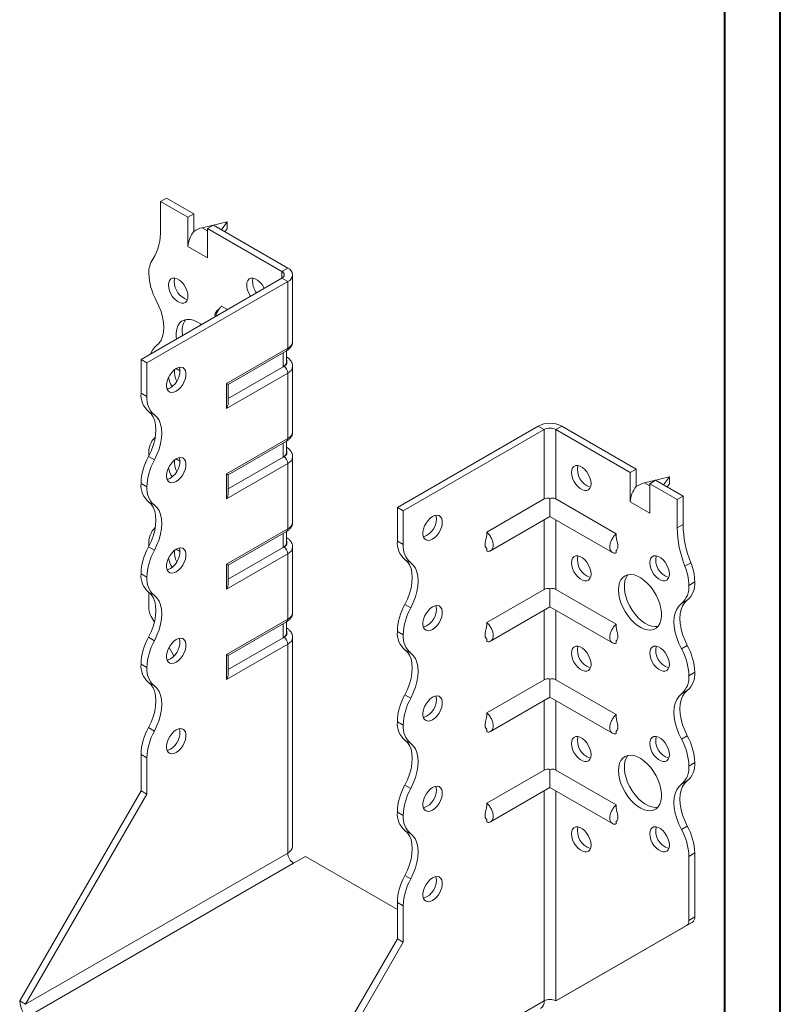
# Model space of a CAD drawing. Header units: millimetres. Extents: x 0 to 210, y 0 to 297.
# Tile 3 of 4: x 141 to 210, y 60 to 149. Entities that reach past the tile are written whole.
import ezdxf

# ---------------------------------------------------------------- set-up
doc = ezdxf.new("R2010")
doc.units = ezdxf.units.MM

msp = doc.modelspace()

# ---------------------------------------------------------------- linework, layer by layer
at = {"color": 7, "linetype": 'Continuous', "lineweight": 40}
for p, q in [((210.079, 0.215), (210.079, 297.215)), ((205.079, 5.215), (205.079, 292.215))]:
    msp.add_line(p, q, dxfattribs=at)
at = {"color": 7, "linetype": 'Continuous', "lineweight": 15}
for p, q in [((154.092, 132.289), (154.623, 132.595)), ((154.092, 132.289), (154.092, 129.725)), ((156.567, 130.86), (154.092, 132.289)), ((157.097, 131.166), (154.623, 132.595)), ((157.097, 131.166), (156.567, 130.86)), ((156.567, 128.206), (156.567, 130.86)), ((157.097, 129.573), (157.097, 131.166)), ((160.103, 130.452), (157.849, 129.916)), ((158.335, 129.84), (158.865, 130.146)), ((165.583, 126.268), (158.865, 130.146)), ((159.587, 129.729), (160.103, 130.452)), ((160.103, 130.452), (160.103, 129.839)), ((157.849, 129.916), (158.335, 129.635)), ((158.335, 127.186), (158.335, 129.84)), ((165.052, 125.962), (158.335, 129.84)), ((160.103, 129.839), (159.897, 129.55)), ((156.567, 128.206), (158.335, 127.186)), ((165.052, 125.962), (165.583, 126.268)), ((165.052, 125.962), (165.052, 125.349)), ((166.022, 119.633), (166.022, 125.655)), ((152.324, 118.002), (165.052, 125.349)), ((152.855, 117.695), (165.583, 125.043)), ((165.052, 125.349), (165.583, 125.043)), ((165.583, 119.021), (165.583, 125.043)), ((160.143, 122.515), (159.608, 122.824)), ((160.057, 115.831), (165.583, 119.021)), ((160.203, 115.746), (165.479, 118.792)), ((165.163, 117.35), (165.163, 118.61)), ((165.456, 117.758), (165.456, 118.779)), ((152.855, 117.695), (152.324, 118.002)), ((152.324, 114.96), (152.324, 118.002)), ((152.855, 114.654), (152.855, 117.695)), ((165.479, 118.229), (165.456, 118.243)), ((165.479, 118.229), (165.456, 118.24)), ((165.583, 116.776), (160.057, 113.586)), ((165.163, 117.35), (160.203, 114.487)), ((165.229, 117.388), (165.163, 117.35)), ((165.583, 110.856), (165.583, 116.776)), ((166.022, 111.468), (166.022, 117.388)), ((160.057, 113.586), (160.057, 115.831)), ((160.203, 114.078), (160.203, 115.746)), ((152.324, 114.96), (152.855, 114.654)), ((153.53, 113.002), (153, 113.309)), ((175.482, 104.633), (188.21, 111.981)), ((176.013, 104.327), (188.74, 111.674)), ((188.74, 111.674), (188.21, 111.981)), ((188.74, 111.674), (188.74, 105.394)), ((189.801, 111.674), (190.331, 111.981)), ((189.801, 105.394), (189.801, 111.674)), ((189.801, 111.674), (196.519, 107.797)), ((190.331, 111.981), (197.049, 108.103)), ((160.057, 107.666), (165.583, 110.856)), ((160.203, 107.581), (165.479, 110.627)), ((165.163, 109.185), (165.163, 110.444)), ((165.456, 109.593), (165.456, 110.613)), ((165.479, 110.064), (165.456, 110.077)), ((165.479, 110.064), (165.456, 110.075)), ((153, 109.226), (153.53, 108.92)), ((153.032, 109.426), (153.034, 109.291)), ((165.583, 108.61), (160.057, 105.42)), ((165.163, 109.185), (160.203, 106.321)), ((165.229, 109.223), (165.163, 109.185)), ((165.583, 102.69), (165.583, 108.61)), ((166.022, 103.303), (166.022, 109.223)), ((197.049, 108.103), (196.519, 107.797)), ((196.519, 105.143), (196.519, 107.797)), ((197.049, 106.51), (197.049, 108.103)), ((152.855, 106.488), (152.324, 106.794)), ((152.324, 106.794), (152.855, 106.488)), ((152.324, 106.794), (152.324, 106.794)), ((160.057, 105.42), (160.057, 107.666)), ((160.203, 105.913), (160.203, 107.581)), ((200.054, 107.388), (197.8, 106.852)), ((197.8, 106.852), (198.286, 106.572)), ((198.286, 106.776), (198.817, 107.082)), ((198.817, 107.082), (201.292, 105.653)), ((199.539, 106.665), (200.054, 107.388)), ((200.054, 107.388), (200.054, 106.776)), ((152.855, 106.488), (152.855, 106.488)), ((198.286, 104.122), (198.286, 106.776)), ((198.286, 106.776), (200.761, 105.347)), ((200.054, 106.776), (199.848, 106.487)), ((153.53, 104.837), (153, 105.143)), ((188.74, 105.394), (183.568, 102.408)), ((189.271, 105.448), (189.271, 103.811)), ((189.801, 105.394), (195.246, 102.251)), ((196.519, 105.143), (198.286, 104.122)), ((200.761, 105.347), (201.292, 105.653)), ((200.761, 105.347), (200.761, 102.783)), ((201.292, 105.653), (201.292, 103.09)), ((175.482, 104.633), (176.013, 104.327)), ((175.482, 101.591), (175.482, 104.633)), ((176.013, 101.285), (176.013, 104.327)), ((183.906, 100.713), (189.271, 103.811)), ((188.74, 103.505), (188.74, 97.228)), ((189.271, 103.811), (194.908, 100.556)), ((189.801, 97.228), (189.801, 103.505)), ((160.057, 99.5), (165.583, 102.69)), ((160.203, 99.416), (165.479, 102.461)), ((165.456, 101.427), (165.456, 102.448)), ((200.761, 102.783), (201.292, 103.09)), ((165.163, 101.019), (165.163, 102.279)), ((165.479, 101.898), (165.456, 101.912)), ((165.479, 101.898), (165.456, 101.909)), ((175.482, 101.591), (176.013, 101.285)), ((153, 101.06), (153.53, 100.754)), ((153.032, 101.26), (153.032, 101.121)), ((165.163, 101.019), (160.203, 98.156)), ((165.229, 101.057), (165.163, 101.019)), ((166.022, 95.137), (166.022, 101.057)), ((183.568, 100.9), (183.568, 100.68)), ((195.246, 100.738), (195.246, 100.523)), ((165.583, 100.445), (160.057, 97.255)), ((165.583, 94.525), (165.583, 100.445)), ((176.688, 99.634), (176.158, 99.94)), ((160.057, 97.255), (160.057, 99.5)), ((160.203, 97.748), (160.203, 99.416)), ((201.468, 99.32), (201.999, 99.626)), ((152.855, 98.323), (152.324, 98.629)), ((152.324, 98.629), (152.855, 98.322)), ((152.324, 98.629), (152.324, 98.629)), ((152.855, 98.322), (152.855, 98.323)), ((201.822, 97.59), (202.352, 97.897)), ((188.74, 97.228), (183.568, 94.243)), ((189.271, 97.283), (189.271, 95.645)), ((189.801, 97.228), (195.246, 94.085)), ((153.53, 96.672), (153, 96.978)), ((153.032, 96.954), (153.032, 95.474)), ((201.677, 96.245), (201.147, 95.939)), ((176.158, 95.857), (176.688, 95.551)), ((183.906, 92.548), (189.271, 95.645)), ((188.74, 95.339), (188.74, 89.063)), ((189.271, 95.645), (194.908, 92.391)), ((189.801, 89.063), (189.801, 95.339)), ((153.535, 94.264), (153.239, 94.777)), ((160.057, 91.335), (165.583, 94.525)), ((160.203, 91.25), (165.479, 94.296)), ((165.163, 92.854), (165.163, 94.114)), ((165.456, 93.262), (165.456, 94.283)), ((165.479, 93.733), (165.456, 93.746)), ((165.479, 93.733), (165.456, 93.744)), ((153, 92.895), (153.53, 92.589)), ((165.163, 92.854), (160.203, 89.99)), ((165.229, 92.892), (165.163, 92.854)), ((166.022, 74.009), (166.022, 92.892)), ((176.013, 93.12), (175.482, 93.426)), ((175.482, 93.425), (175.482, 93.426)), ((175.482, 93.425), (176.013, 93.119)), ((176.013, 93.119), (176.013, 93.12)), ((183.568, 92.734), (183.568, 92.514)), ((195.246, 92.572), (195.246, 92.357)), ((155.298, 91.21), (154.854, 91.98)), ((165.583, 92.279), (160.057, 89.089)), ((165.583, 73.397), (165.583, 92.279)), ((176.688, 91.468), (176.157, 91.775)), ((201.147, 91.856), (201.677, 92.162)), ((160.057, 89.089), (160.057, 91.335)), ((160.203, 89.582), (160.203, 91.25)), ((152.855, 90.157), (152.324, 90.464)), ((152.324, 90.463), (152.324, 90.464)), ((152.324, 90.463), (152.855, 90.157)), ((152.855, 90.157), (152.855, 90.157)), ((188.74, 89.063), (183.568, 86.077)), ((189.271, 89.117), (189.271, 87.48)), ((189.801, 89.063), (195.246, 85.92)), ((202.352, 89.732), (201.822, 89.425)), ((201.822, 89.425), (202.352, 89.731)), ((201.822, 89.425), (201.822, 89.425)), ((202.352, 89.732), (202.352, 89.731)), ((153.53, 88.506), (153, 88.813)), ((176.158, 87.692), (176.688, 87.385)), ((183.906, 84.383), (189.271, 87.48)), ((189.271, 87.48), (194.908, 84.226)), ((201.677, 88.08), (201.147, 87.773)), ((188.74, 87.174), (188.74, 80.898)), ((189.801, 80.898), (189.801, 87.174)), ((153, 84.729), (153.53, 84.423)), ((176.013, 84.954), (175.482, 85.26)), ((175.482, 85.26), (176.013, 84.954)), ((175.482, 85.26), (175.482, 85.26)), ((176.013, 84.954), (176.013, 84.954)), ((183.568, 84.569), (183.568, 84.349)), ((195.246, 84.407), (195.246, 84.192)), ((201.147, 83.691), (201.677, 83.997)), ((176.688, 83.303), (176.157, 83.609)), ((152.855, 81.993), (152.324, 82.299)), ((152.324, 79.012), (152.324, 82.299)), ((152.855, 78.706), (152.855, 81.993)), ((202.352, 81.565), (201.822, 81.259)), ((201.822, 81.259), (202.352, 81.565)), ((201.822, 81.259), (201.822, 81.259)), ((202.352, 81.565), (202.352, 81.565)), ((188.74, 80.898), (183.568, 77.912)), ((189.271, 80.952), (189.271, 79.314)), ((189.801, 80.898), (195.246, 77.755)), ((176.158, 79.526), (176.688, 79.22)), ((183.906, 76.217), (189.271, 79.314)), ((189.271, 79.314), (194.908, 76.06)), ((201.677, 79.914), (201.147, 79.608)), ((141.364, 60.028), (152.324, 79.012)), ((141.895, 59.722), (152.855, 78.706)), ((152.855, 78.706), (152.324, 79.012)), ((188.74, 79.008), (188.74, 60.028)), ((189.801, 60.028), (189.801, 79.008)), ((176.013, 76.789), (175.482, 77.095)), ((175.482, 77.094), (175.482, 77.095)), ((175.482, 77.094), (176.013, 76.788)), ((176.013, 76.788), (176.013, 76.789)), ((183.568, 76.403), (183.568, 76.183)), ((195.246, 76.241), (195.246, 76.026)), ((201.147, 75.525), (201.677, 75.831)), ((176.688, 75.138), (176.157, 75.444)), ((165.583, 73.397), (141.895, 59.722)), ((166.113, 72.478), (167.174, 73.091)), ((175.482, 68.294), (167.174, 73.091)), ((202.352, 73.401), (201.822, 73.095)), ((201.822, 73.095), (201.822, 67.308)), ((202.352, 73.401), (202.352, 67.614)), ((142.425, 58.804), (166.113, 72.478)), ((176.157, 71.36), (176.688, 71.054)), ((176.013, 68.624), (175.482, 68.93)), ((175.482, 65.643), (175.482, 68.93)), ((176.013, 65.337), (176.013, 68.624)), ((189.801, 60.028), (201.615, 66.85)), ((190.331, 60.334), (202.145, 67.157)), ((202.145, 67.157), (201.615, 66.85)), ((201.822, 67.308), (202.352, 67.614)), ((164.522, 46.66), (175.482, 65.643)), ((165.052, 46.353), (176.013, 65.337)), ((175.482, 65.643), (176.013, 65.337)), ((141.895, 59.722), (141.364, 60.028)), ((165.052, 46.353), (188.74, 60.028)), ((188.74, 60.028), (188.74, 60.028)), ((189.801, 60.028), (190.331, 60.334))]:
    msp.add_line(p, q, dxfattribs=at)
at = {"color": 7, "linetype": 'Continuous', "lineweight": 15, "flags": 128}
for points in [[(156.567, 123.715), (156.541, 123.974), (156.466, 124.248), (156.345, 124.52), (156.185, 124.776), (155.997, 124.999), (155.79, 125.177), (155.577, 125.3), (155.37, 125.361), (155.181, 125.355), (155.022, 125.284), (154.901, 125.152), (154.825, 124.965), (154.799, 124.736), (154.825, 124.477), (154.901, 124.203), (155.022, 123.931), (155.181, 123.675), (155.37, 123.452), (155.577, 123.274), (155.79, 123.151), (155.997, 123.09), (156.185, 123.096), (156.345, 123.167), (156.466, 123.299), (156.541, 123.486), (156.567, 123.715)], [(155.382, 125.359), (155.355, 125.271), (155.33, 125.042)], [(163.461, 124.431), (163.416, 124.521), (163.256, 124.776), (163.068, 125), (162.861, 125.178), (162.648, 125.301), (162.441, 125.362), (162.252, 125.356), (162.093, 125.285), (161.972, 125.152), (161.896, 124.966), (161.87, 124.736), (161.896, 124.477), (161.972, 124.204), (162.093, 123.931), (162.224, 123.716)], [(162.454, 125.36), (162.426, 125.272), (162.401, 125.043)], [(153.707, 119.242), (153.943, 119.46), (154.132, 119.74), (154.27, 120.078), (154.354, 120.465), (154.382, 120.894), (154.354, 121.356), (154.27, 121.84), (154.132, 122.337), (153.943, 122.835), (153.707, 123.325)], [(157.776, 121.149), (157.685, 121.216), (157.373, 121.411), (157.062, 121.547), (156.761, 121.62), (156.479, 121.628), (156.221, 121.572), (155.996, 121.452), (155.808, 121.271), (155.662, 121.035), (155.563, 120.75), (155.513, 120.422), (155.513, 120.061), (155.534, 119.854)], [(156.037, 120.551), (156.062, 120.176), (156.064, 120.16)], [(155.506, 117.185), (155.295, 117.033), (155.096, 116.831), (154.92, 116.59), (154.779, 116.324), (154.68, 116.049), (154.629, 115.781), (154.629, 115.535), (154.68, 115.325), (154.779, 115.164), (154.92, 115.062), (155.096, 115.023), (155.295, 115.051), (155.506, 115.144), (155.718, 115.295), (155.917, 115.498), (156.093, 115.739), (156.234, 116.004), (156.333, 116.279), (156.384, 116.548), (156.384, 116.794), (156.333, 117.003), (156.234, 117.164), (156.093, 117.267), (155.917, 117.305), (155.718, 117.277), (155.506, 117.185)], [(154.976, 115.45), (154.765, 115.357), (154.675, 115.337)], [(153, 113.309), (153.236, 113.091), (153.425, 112.811), (153.563, 112.473), (153.647, 112.086), (153.675, 111.657), (153.647, 111.195), (153.563, 110.711), (153.425, 110.214), (153.236, 109.716), (153, 109.226)], [(153.53, 108.92), (153.766, 109.409), (153.955, 109.908), (154.093, 110.405), (154.177, 110.889), (154.205, 111.351), (154.177, 111.78), (154.093, 112.167), (153.955, 112.505), (153.766, 112.785), (153.53, 113.002)], [(155.506, 109.019), (155.295, 108.868), (155.096, 108.665), (154.92, 108.424), (154.779, 108.159), (154.68, 107.884), (154.629, 107.615), (154.629, 107.369), (154.68, 107.16), (154.779, 106.999), (154.92, 106.896), (155.096, 106.858), (155.295, 106.886), (155.506, 106.978), (155.718, 107.13), (155.917, 107.332), (156.093, 107.573), (156.234, 107.839), (156.333, 108.114), (156.384, 108.382), (156.384, 108.628), (156.333, 108.838), (156.234, 108.999), (156.093, 109.101), (155.917, 109.14), (155.718, 109.112), (155.506, 109.019)], [(191.215, 107.796), (191.241, 108.025), (191.317, 108.212), (191.438, 108.345), (191.597, 108.416), (191.786, 108.421), (191.993, 108.361), (192.206, 108.238), (192.413, 108.059), (192.601, 107.836), (192.761, 107.581), (192.882, 107.308), (192.957, 107.035), (192.983, 106.776), (192.957, 106.546), (192.882, 106.36), (192.761, 106.227), (192.601, 106.156), (192.413, 106.15), (192.206, 106.211), (191.993, 106.334), (191.786, 106.512), (191.597, 106.736), (191.438, 106.991), (191.317, 107.263), (191.241, 107.537), (191.215, 107.796)], [(154.976, 107.284), (154.765, 107.192), (154.675, 107.172)], [(153, 105.143), (153.236, 104.926), (153.425, 104.646), (153.563, 104.308), (153.647, 103.921), (153.675, 103.492), (153.647, 103.03), (153.563, 102.546), (153.425, 102.049), (153.236, 101.55), (153, 101.06)], [(153.53, 100.754), (153.766, 101.244), (153.955, 101.743), (154.093, 102.24), (154.177, 102.724), (154.205, 103.186), (154.177, 103.615), (154.093, 104.002), (153.955, 104.34), (153.766, 104.62), (153.53, 104.837)], [(178.664, 103.816), (178.453, 103.664), (178.253, 103.462), (178.078, 103.221), (177.937, 102.955), (177.838, 102.68), (177.787, 102.412), (177.787, 102.166), (177.838, 101.956), (177.937, 101.796), (178.078, 101.693), (178.253, 101.655), (178.453, 101.682), (178.664, 101.775), (178.876, 101.927), (179.075, 102.129), (179.25, 102.37), (179.392, 102.636), (179.491, 102.911), (179.542, 103.179), (179.542, 103.425), (179.491, 103.635), (179.392, 103.795), (179.25, 103.898), (179.075, 103.936), (178.876, 103.909), (178.664, 103.816)], [(155.506, 100.854), (155.295, 100.702), (155.096, 100.5), (154.92, 100.259), (154.779, 99.993), (154.68, 99.718), (154.629, 99.45), (154.629, 99.204), (154.68, 98.994), (154.779, 98.834), (154.92, 98.731), (155.096, 98.693), (155.295, 98.72), (155.506, 98.813), (155.718, 98.964), (155.917, 99.167), (156.093, 99.408), (156.234, 99.674), (156.333, 99.949), (156.384, 100.217), (156.384, 100.463), (156.333, 100.672), (156.234, 100.833), (156.093, 100.936), (155.917, 100.974), (155.718, 100.947), (155.506, 100.854)], [(176.158, 95.857), (176.394, 96.347), (176.583, 96.846), (176.721, 97.342), (176.805, 97.827), (176.833, 98.288), (176.805, 98.717), (176.721, 99.105), (176.583, 99.442), (176.394, 99.723), (176.158, 99.94)], [(191.215, 99.631), (191.241, 99.86), (191.317, 100.047), (191.438, 100.179), (191.597, 100.25), (191.786, 100.256), (191.993, 100.195), (192.206, 100.072), (192.413, 99.894), (192.601, 99.671), (192.761, 99.415), (192.882, 99.143), (192.957, 98.869), (192.983, 98.61), (192.957, 98.381), (192.882, 98.194), (192.761, 98.062), (192.601, 97.991), (192.413, 97.985), (192.206, 98.046), (191.993, 98.169), (191.786, 98.347), (191.597, 98.57), (191.438, 98.825), (191.317, 99.098), (191.241, 99.372), (191.215, 99.631)], [(198.286, 99.631), (198.312, 99.861), (198.388, 100.047), (198.509, 100.18), (198.668, 100.251), (198.857, 100.256), (199.064, 100.196), (199.277, 100.073), (199.484, 99.894), (199.672, 99.671), (199.832, 99.416), (199.953, 99.144), (200.029, 98.87), (200.054, 98.611), (200.029, 98.381), (199.953, 98.195), (199.832, 98.062), (199.672, 97.991), (199.484, 97.986), (199.277, 98.046), (199.064, 98.169), (198.857, 98.348), (198.668, 98.571), (198.509, 98.826), (198.388, 99.099), (198.312, 99.372), (198.286, 99.631)], [(154.976, 99.119), (154.765, 99.026), (154.675, 99.006)], [(176.688, 95.551), (176.924, 96.041), (177.113, 96.539), (177.251, 97.036), (177.335, 97.521), (177.363, 97.982), (177.335, 98.411), (177.251, 98.799), (177.113, 99.136), (176.924, 99.416), (176.688, 99.634)], [(195.458, 97.181), (195.483, 97.527), (195.558, 97.835), (195.681, 98.096), (195.848, 98.305), (196.056, 98.456), (196.298, 98.545), (196.569, 98.569), (196.862, 98.528), (197.168, 98.423), (197.481, 98.257), (197.792, 98.034), (198.092, 97.76), (198.375, 97.442), (198.632, 97.088), (198.858, 96.708), (199.046, 96.31), (199.191, 95.906), (199.291, 95.506), (199.341, 95.121), (199.341, 94.759), (199.291, 94.432), (199.191, 94.146), (199.046, 93.91), (198.858, 93.73), (198.632, 93.61), (198.375, 93.553), (198.092, 93.561), (197.792, 93.634), (197.481, 93.77), (197.168, 93.965), (196.862, 94.214), (196.569, 94.511), (196.298, 94.849), (196.056, 95.217), (195.848, 95.607), (195.681, 96.009), (195.558, 96.413), (195.483, 96.807), (195.458, 97.181)], [(196.319, 98.549), (196.289, 98.514), (196.144, 98.278), (196.045, 97.992), (195.995, 97.665), (195.995, 97.303), (196.045, 96.918), (196.144, 96.518), (196.289, 96.114), (196.477, 95.716), (196.703, 95.336), (196.961, 94.982), (197.243, 94.663), (197.544, 94.389), (197.855, 94.167), (198.167, 94.001), (198.474, 93.896), (198.766, 93.855), (199.017, 93.875)], [(153, 96.978), (153.236, 96.761), (153.425, 96.48), (153.563, 96.143), (153.647, 95.755), (153.675, 95.326), (153.647, 94.865), (153.563, 94.38), (153.425, 93.884), (153.236, 93.385), (153, 92.895)], [(153.53, 92.589), (153.766, 93.079), (153.955, 93.577), (154.093, 94.074), (154.177, 94.559), (154.205, 95.02), (154.177, 95.449), (154.093, 95.837), (153.955, 96.174), (153.766, 96.454), (153.53, 96.672)], [(201.677, 96.245), (201.441, 96.028), (201.252, 95.747), (201.114, 95.41), (201.03, 95.022), (201.002, 94.593), (201.03, 94.132), (201.114, 93.647), (201.252, 93.15), (201.441, 92.652), (201.677, 92.162)], [(178.664, 95.651), (178.453, 95.499), (178.253, 95.297), (178.078, 95.056), (177.937, 94.79), (177.838, 94.515), (177.787, 94.247), (177.787, 94.001), (177.838, 93.791), (177.937, 93.63), (178.078, 93.528), (178.253, 93.489), (178.453, 93.517), (178.664, 93.609), (178.876, 93.761), (179.075, 93.963), (179.25, 94.204), (179.392, 94.47), (179.491, 94.745), (179.542, 95.014), (179.542, 95.26), (179.491, 95.469), (179.392, 95.63), (179.25, 95.732), (179.075, 95.771), (178.876, 95.743), (178.664, 95.651)], [(201.147, 91.856), (200.911, 92.345), (200.722, 92.844), (200.584, 93.341), (200.5, 93.825), (200.471, 94.287), (200.5, 94.716), (200.584, 95.104), (200.722, 95.441), (200.911, 95.721), (201.147, 95.939)], [(155.506, 92.689), (155.295, 92.537), (155.096, 92.335), (154.92, 92.094), (154.779, 91.828), (154.68, 91.553), (154.629, 91.284), (154.629, 91.038), (154.68, 90.829), (154.779, 90.668), (154.92, 90.566), (155.096, 90.527), (155.295, 90.555), (155.506, 90.647), (155.718, 90.799), (155.917, 91.001), (156.093, 91.242), (156.234, 91.508), (156.333, 91.783), (156.384, 92.051), (156.384, 92.298), (156.333, 92.507), (156.234, 92.668), (156.093, 92.77), (155.917, 92.809), (155.718, 92.781), (155.506, 92.689)], [(176.158, 87.692), (176.394, 88.182), (176.583, 88.68), (176.721, 89.177), (176.805, 89.661), (176.833, 90.123), (176.805, 90.552), (176.721, 90.94), (176.583, 91.277), (176.393, 91.557), (176.157, 91.775)], [(191.215, 91.465), (191.241, 91.695), (191.317, 91.881), (191.438, 92.014), (191.597, 92.085), (191.786, 92.09), (191.993, 92.03), (192.206, 91.907), (192.413, 91.728), (192.601, 91.505), (192.761, 91.25), (192.882, 90.977), (192.957, 90.704), (192.983, 90.445), (192.957, 90.215), (192.882, 90.029), (192.761, 89.896), (192.601, 89.825), (192.413, 89.82), (192.206, 89.88), (191.993, 90.003), (191.786, 90.182), (191.597, 90.405), (191.438, 90.66), (191.317, 90.932), (191.241, 91.206), (191.215, 91.465)], [(198.286, 91.466), (198.312, 91.695), (198.388, 91.882), (198.509, 92.014), (198.668, 92.085), (198.857, 92.091), (199.064, 92.03), (199.277, 91.907), (199.484, 91.729), (199.672, 91.506), (199.832, 91.251), (199.953, 90.978), (200.029, 90.704), (200.054, 90.445), (200.029, 90.216), (199.953, 90.029), (199.832, 89.897), (199.672, 89.826), (199.484, 89.82), (199.277, 89.881), (199.064, 90.004), (198.857, 90.182), (198.668, 90.405), (198.509, 90.661), (198.388, 90.933), (198.312, 91.207), (198.286, 91.466)], [(154.976, 90.953), (154.765, 90.861), (154.675, 90.841)], [(160.057, 91.335), (160.113, 91.302), (160.156, 91.277), (160.186, 91.26), (160.201, 91.251), (160.203, 91.25)], [(176.688, 87.385), (176.924, 87.875), (177.113, 88.374), (177.251, 88.871), (177.335, 89.355), (177.363, 89.817), (177.335, 90.246), (177.251, 90.633), (177.113, 90.971), (176.924, 91.251), (176.688, 91.468)], [(153, 88.813), (153.236, 88.595), (153.425, 88.315), (153.563, 87.977), (153.647, 87.59), (153.675, 87.161), (153.647, 86.699), (153.563, 86.215), (153.425, 85.718), (153.236, 85.219), (153, 84.729)], [(153.53, 84.423), (153.766, 84.913), (153.955, 85.412), (154.093, 85.908), (154.177, 86.393), (154.205, 86.855), (154.177, 87.284), (154.093, 87.671), (153.955, 88.009), (153.766, 88.289), (153.53, 88.506)], [(178.664, 87.485), (178.453, 87.334), (178.253, 87.131), (178.078, 86.89), (177.937, 86.625), (177.838, 86.35), (177.787, 86.081), (177.787, 85.835), (177.838, 85.626), (177.937, 85.465), (178.078, 85.362), (178.253, 85.324), (178.453, 85.352), (178.664, 85.444), (178.876, 85.596), (179.075, 85.798), (179.25, 86.039), (179.392, 86.305), (179.491, 86.58), (179.542, 86.848), (179.542, 87.094), (179.491, 87.304), (179.392, 87.464), (179.25, 87.567), (179.075, 87.606), (178.876, 87.578), (178.664, 87.485)], [(201.147, 83.691), (200.911, 84.18), (200.722, 84.679), (200.584, 85.176), (200.5, 85.66), (200.471, 86.122), (200.5, 86.551), (200.584, 86.938), (200.722, 87.276), (200.911, 87.556), (201.147, 87.773)], [(201.677, 88.08), (201.441, 87.862), (201.252, 87.582), (201.114, 87.244), (201.03, 86.857), (201.002, 86.428), (201.03, 85.966), (201.114, 85.482), (201.252, 84.985), (201.441, 84.487), (201.677, 83.997)], [(155.506, 84.523), (155.295, 84.371), (155.096, 84.169), (154.92, 83.928), (154.779, 83.662), (154.68, 83.387), (154.629, 83.119), (154.629, 82.873), (154.68, 82.664), (154.779, 82.503), (154.92, 82.4), (155.096, 82.362), (155.295, 82.389), (155.506, 82.482), (155.718, 82.634), (155.917, 82.836), (156.093, 83.077), (156.234, 83.343), (156.333, 83.618), (156.384, 83.886), (156.384, 84.132), (156.333, 84.342), (156.234, 84.502), (156.093, 84.605), (155.917, 84.643), (155.718, 84.616), (155.506, 84.523)], [(191.215, 83.3), (191.241, 83.529), (191.317, 83.716), (191.438, 83.848), (191.597, 83.919), (191.786, 83.925), (191.993, 83.864), (192.206, 83.741), (192.413, 83.563), (192.601, 83.34), (192.761, 83.084), (192.882, 82.812), (192.957, 82.538), (192.983, 82.279), (192.957, 82.05), (192.882, 81.863), (192.761, 81.731), (192.601, 81.66), (192.413, 81.654), (192.206, 81.715), (191.993, 81.838), (191.786, 82.016), (191.597, 82.239), (191.438, 82.495), (191.317, 82.767), (191.241, 83.041), (191.215, 83.3)], [(198.286, 83.3), (198.312, 83.53), (198.388, 83.716), (198.509, 83.849), (198.668, 83.92), (198.857, 83.926), (199.064, 83.865), (199.277, 83.742), (199.484, 83.564), (199.672, 83.34), (199.832, 83.085), (199.953, 82.813), (200.029, 82.539), (200.054, 82.28), (200.029, 82.051), (199.953, 81.864), (199.832, 81.731), (199.672, 81.66), (199.484, 81.655), (199.277, 81.715), (199.064, 81.838), (198.857, 82.017), (198.668, 82.24), (198.509, 82.495), (198.388, 82.768), (198.312, 83.041), (198.286, 83.3)], [(154.976, 82.788), (154.765, 82.696), (154.675, 82.675)], [(176.158, 79.526), (176.394, 80.016), (176.583, 80.515), (176.721, 81.012), (176.805, 81.496), (176.833, 81.958), (176.805, 82.387), (176.721, 82.774), (176.583, 83.112), (176.393, 83.392), (176.157, 83.609)], [(176.688, 79.22), (176.924, 79.71), (177.113, 80.209), (177.251, 80.706), (177.335, 81.19), (177.363, 81.652), (177.335, 82.081), (177.251, 82.468), (177.113, 82.805), (176.924, 83.086), (176.688, 83.303)], [(195.458, 80.851), (195.483, 81.196), (195.558, 81.504), (195.681, 81.766), (195.848, 81.974), (196.056, 82.125), (196.298, 82.214), (196.569, 82.238), (196.862, 82.197), (197.168, 82.092), (197.481, 81.926), (197.792, 81.704), (198.092, 81.43), (198.375, 81.111), (198.632, 80.757), (198.858, 80.377), (199.046, 79.979), (199.191, 79.575), (199.291, 79.175), (199.341, 78.79), (199.341, 78.428), (199.291, 78.101), (199.191, 77.815), (199.046, 77.579), (198.858, 77.399), (198.632, 77.279), (198.375, 77.222), (198.092, 77.23), (197.792, 77.303), (197.481, 77.439), (197.168, 77.634), (196.862, 77.884), (196.569, 78.181), (196.298, 78.518), (196.056, 78.886), (195.848, 79.276), (195.681, 79.678), (195.558, 80.082), (195.483, 80.476), (195.458, 80.851)], [(196.319, 82.218), (196.289, 82.183), (196.144, 81.947), (196.045, 81.661), (195.995, 81.334), (195.995, 80.972), (196.045, 80.587), (196.144, 80.187), (196.289, 79.783), (196.477, 79.385), (196.703, 79.005), (196.961, 78.651), (197.243, 78.333), (197.544, 78.059), (197.855, 77.836), (198.167, 77.67), (198.474, 77.565), (198.766, 77.524), (199.017, 77.544)], [(178.664, 79.32), (178.453, 79.168), (178.253, 78.966), (178.078, 78.725), (177.937, 78.459), (177.838, 78.184), (177.787, 77.916), (177.787, 77.67), (177.838, 77.46), (177.937, 77.3), (178.078, 77.197), (178.253, 77.158), (178.453, 77.186), (178.664, 77.279), (178.876, 77.43), (179.075, 77.633), (179.25, 77.874), (179.392, 78.139), (179.491, 78.414), (179.542, 78.683), (179.542, 78.929), (179.491, 79.138), (179.392, 79.299), (179.25, 79.402), (179.075, 79.44), (178.876, 79.412), (178.664, 79.32)], [(201.147, 75.525), (200.911, 76.015), (200.722, 76.513), (200.584, 77.01), (200.5, 77.495), (200.471, 77.956), (200.5, 78.386), (200.584, 78.773), (200.722, 79.11), (200.911, 79.391), (201.147, 79.608)], [(201.677, 79.914), (201.441, 79.697), (201.252, 79.417), (201.114, 79.079), (201.03, 78.692), (201.002, 78.263), (201.03, 77.801), (201.114, 77.316), (201.252, 76.82), (201.441, 76.321), (201.677, 75.831)], [(191.215, 75.134), (191.241, 75.364), (191.317, 75.55), (191.438, 75.683), (191.597, 75.754), (191.786, 75.759), (191.993, 75.699), (192.206, 75.576), (192.413, 75.398), (192.601, 75.174), (192.761, 74.919), (192.882, 74.647), (192.957, 74.373), (192.983, 74.114), (192.957, 73.884), (192.882, 73.698), (192.761, 73.565), (192.601, 73.494), (192.413, 73.489), (192.206, 73.549), (191.993, 73.672), (191.786, 73.851), (191.597, 74.074), (191.438, 74.329), (191.317, 74.602), (191.241, 74.875), (191.215, 75.134)], [(198.286, 75.135), (198.312, 75.364), (198.388, 75.551), (198.509, 75.684), (198.668, 75.755), (198.857, 75.76), (199.064, 75.7), (199.277, 75.577), (199.484, 75.398), (199.672, 75.175), (199.832, 74.92), (199.953, 74.647), (200.029, 74.374), (200.054, 74.115), (200.029, 73.885), (199.953, 73.699), (199.832, 73.566), (199.672, 73.495), (199.484, 73.49), (199.277, 73.55), (199.064, 73.673), (198.857, 73.851), (198.668, 74.075), (198.509, 74.33), (198.388, 74.602), (198.312, 74.876), (198.286, 75.135)], [(176.157, 71.36), (176.393, 71.85), (176.583, 72.349), (176.721, 72.846), (176.805, 73.33), (176.833, 73.792), (176.805, 74.221), (176.721, 74.609), (176.583, 74.946), (176.393, 75.227), (176.157, 75.444)], [(176.688, 71.054), (176.924, 71.544), (177.113, 72.043), (177.251, 72.54), (177.335, 73.024), (177.363, 73.486), (177.335, 73.915), (177.251, 74.302), (177.113, 74.64), (176.924, 74.92), (176.688, 75.138)], [(178.664, 71.155), (178.453, 71.003), (178.253, 70.801), (178.078, 70.56), (177.937, 70.294), (177.838, 70.019), (177.787, 69.75), (177.787, 69.504), (177.838, 69.295), (177.937, 69.134), (178.078, 69.032), (178.253, 68.993), (178.453, 69.021), (178.664, 69.113), (178.876, 69.265), (179.075, 69.467), (179.25, 69.708), (179.392, 69.974), (179.491, 70.249), (179.542, 70.517), (179.542, 70.763), (179.491, 70.973), (179.392, 71.134), (179.25, 71.236), (179.075, 71.275), (178.876, 71.247), (178.664, 71.155)]]:
    msp.add_lwpolyline(points, dxfattribs=at)
at = {"color": 7, "linetype": 'Continuous', "lineweight": 15}
for centre, radius, start, end in [((149.488, 129.537), 4.608, 327.74846, 2.33871), ((158.867, 128.1), 2.302, 140.22793, 177.36071), ((155.332, 125.849), 2.303, 147.74162, 182.29833), ((158.341, 125.922), 5.312, 181.78232, 209.26309), ((164.936, 125.655), 0.327, 290.78342, 69.21658), ((165.35, 125.655), 0.655, 290.78342, 69.21658), ((157.09, 125.062), 1.76, 180.64357, 250.92003), ((164.28, 125.122), 1.881, 182.42332, 215.77349), ((157.61, 120.644), 1.576, 142.05773, 183.36815), ((165.271, 119.708), 0.754, 294.37466, 354.3052), ((154.646, 118.006), 1.553, 127.23476, 161.82827), ((165.338, 118.994), 0.246, 305.01333, 6.29885), ((164.956, 117.808), 0.503, 294.37466, 354.3052), ((165.08, 117.792), 0.431, 290.26685, 29.20572), ((154.079, 116.964), 1.76, 300.64393, 10.92493), ((156.989, 116.884), 1.652, 173.25759, 210.38554), ((155.116, 116.075), 1.155, 49.90894, 71.53493), ((164.815, 116.741), 0.768, 2.60548, 57.39452), ((165.286, 117.452), 0.739, 293.6886, 355.071), ((156.751, 116.687), 1.961, 188.60423, 214.93508), ((154.278, 114.795), 1.96, 175.16429, 229.31203), ((154.808, 114.489), 1.96, 175.16429, 229.31203), ((189.271, 109.934), 2.306, 62.60967, 117.39033), ((165.271, 111.543), 0.754, 294.37466, 354.3052), ((189.271, 110.651), 1.153, 62.60967, 117.39033), ((155.034, 109.582), 2.009, 134.71765, 184.47723), ((165.338, 110.829), 0.246, 305.01333, 6.29885), ((164.956, 109.643), 0.503, 294.37466, 354.3052), ((165.08, 109.627), 0.431, 290.26685, 29.20572), ((157.634, 106.629), 5.312, 150.73691, 178.21768), ((158.164, 106.323), 5.312, 150.73691, 178.21768), ((154.079, 108.799), 1.76, 300.64393, 10.92493), ((156.989, 108.718), 1.652, 173.25759, 210.38554), ((155.116, 107.909), 1.155, 49.90894, 71.53493), ((164.815, 108.575), 0.768, 2.60548, 57.39452), ((165.286, 109.287), 0.739, 293.6886, 355.071), ((156.751, 108.522), 1.961, 188.60423, 214.93508), ((193.414, 108.045), 1.658, 166.94965, 253.04497), ((154.276, 106.629), 1.959, 175.16254, 229.32327), ((154.807, 106.323), 1.959, 175.16254, 229.32327), ((198.819, 105.037), 2.302, 140.22793, 177.36071), ((165.271, 103.378), 0.754, 294.37466, 354.3052), ((177.35, 103.554), 1.658, 286.95489, 13.05048), ((155.034, 101.417), 2.009, 134.71765, 184.47723), ((165.338, 102.663), 0.246, 305.01333, 6.29885), ((210.518, 102.971), 9.758, 181.10398, 201.97437), ((211.048, 103.278), 9.758, 181.10398, 201.97437), ((165.08, 101.461), 0.431, 290.26685, 29.20572), ((177.435, 101.426), 1.96, 175.16429, 229.31203), ((157.634, 98.464), 5.312, 150.73691, 178.21768), ((158.164, 98.158), 5.312, 150.73691, 178.21768), ((154.079, 100.633), 1.76, 300.64393, 10.92493), ((156.989, 100.553), 1.652, 173.25759, 210.38554), ((155.116, 99.744), 1.155, 49.90894, 71.53493), ((164.956, 101.477), 0.503, 294.37466, 354.3052), ((164.815, 100.41), 0.768, 2.60548, 57.39452), ((165.286, 101.122), 0.739, 293.6886, 355.071), ((177.966, 101.12), 1.96, 175.16429, 229.31203), ((156.751, 100.357), 1.961, 188.60423, 214.93508), ((193.414, 99.879), 1.658, 166.94965, 253.04497), ((200.485, 99.88), 1.658, 166.94965, 253.04497), ((196.942, 97.494), 4.881, 1.13517, 21.97152), ((197.472, 97.8), 4.881, 1.13517, 21.97152), ((154.276, 98.463), 1.959, 175.16254, 229.32327), ((154.807, 98.157), 1.959, 175.16254, 229.32327), ((200.399, 97.731), 1.96, 310.68797, 4.83571), ((199.869, 97.425), 1.96, 310.68797, 4.83571), ((154.474, 95.524), 1.443, 181.9565, 211.14373), ((180.791, 93.261), 5.312, 150.73691, 178.21768), ((181.322, 92.954), 5.312, 150.73691, 178.21768), ((177.35, 95.389), 1.658, 286.95489, 13.05048), ((165.338, 94.498), 0.246, 305.01333, 6.29885), ((165.271, 95.212), 0.754, 294.37466, 354.3052), ((165.08, 93.296), 0.431, 290.26685, 29.20572), ((157.634, 90.298), 5.312, 150.73691, 178.21768), ((158.164, 89.992), 5.312, 150.73691, 178.21768), ((154.079, 92.468), 1.76, 300.64393, 10.92493), ((164.956, 93.312), 0.503, 294.37466, 354.3052), ((164.815, 92.245), 0.768, 2.60548, 57.39452), ((165.286, 92.956), 0.739, 293.6886, 355.071), ((177.434, 93.26), 1.959, 175.16254, 229.32327), ((177.964, 92.954), 1.959, 175.16254, 229.32327), ((193.414, 91.714), 1.658, 166.94965, 253.04497), ((200.485, 91.715), 1.658, 166.94965, 253.04497), ((196.516, 89.26), 5.308, 1.78273, 29.26742), ((197.046, 89.566), 5.308, 1.78273, 29.26742), ((154.276, 90.298), 1.959, 175.16254, 229.32327), ((154.807, 89.992), 1.959, 175.16254, 229.32327), ((199.869, 89.26), 1.96, 310.68797, 4.83571), ((200.399, 89.566), 1.96, 310.68797, 4.83571), ((180.791, 85.095), 5.312, 150.73691, 178.21768), ((181.322, 84.789), 5.312, 150.73691, 178.21768), ((177.35, 87.224), 1.658, 286.95489, 13.05048), ((157.63, 82.134), 5.308, 150.73258, 178.21727), ((154.079, 84.302), 1.76, 300.64393, 10.92493), ((177.434, 85.095), 1.959, 175.16254, 229.32327), ((177.964, 84.789), 1.959, 175.16254, 229.32327), ((158.161, 81.828), 5.308, 150.73258, 178.21727), ((193.414, 83.548), 1.658, 166.94965, 253.04497), ((200.485, 83.549), 1.658, 166.94965, 253.04497), ((196.513, 81.094), 5.312, 1.78232, 29.26309), ((197.043, 81.4), 5.312, 1.78232, 29.26309), ((199.87, 81.094), 1.959, 310.67673, 4.83746), ((200.401, 81.4), 1.959, 310.67673, 4.83746), ((180.791, 76.93), 5.312, 150.73691, 178.21768), ((181.322, 76.624), 5.312, 150.73691, 178.21768), ((177.35, 79.058), 1.658, 286.95489, 13.05048), ((177.434, 76.929), 1.959, 175.16254, 229.32327), ((177.964, 76.623), 1.959, 175.16254, 229.32327), ((193.414, 75.383), 1.658, 166.94965, 253.04497), ((200.485, 75.384), 1.658, 166.94965, 253.04497), ((197.046, 73.236), 5.308, 1.78273, 29.26742), ((196.516, 72.93), 5.308, 1.78273, 29.26742), ((165.271, 74.084), 0.754, 294.37466, 354.3052), ((166.734, 73.449), 1.153, 182.60548, 237.39452), ((180.788, 68.765), 5.308, 150.73258, 178.21727), ((177.35, 70.893), 1.658, 286.95489, 13.05048), ((181.318, 68.459), 5.308, 150.73258, 178.21727), ((201.321, 67.259), 0.503, 305.69804, 5.62038), ((201.852, 67.565), 0.503, 305.69804, 5.62038), ((143.667, 60.133), 2.305, 182.60548, 237.39452), ((188.005, 59.947), 0.739, 305.01333, 6.29885), ((189.271, 59.005), 1.153, 62.60967, 117.39033)]:
    msp.add_arc(centre, radius, start, end, dxfattribs=at)
for centre, major_axis, ratio, start_param, end_param in [((157.849, 128.691), (1.39, 0.796), 0.717477, 1.181016, 1.704614), ((159.703, 116.035), (0.5, -0.289), 0.00007, 0.000041, 0.785439), ((159.703, 113.79), (0.354, 0.612), 0.577335, 4.71243, 5.497828), ((159.703, 107.87), (0.5, -0.289), 0.00007, 0.000041, 0.785439), ((197.8, 105.628), (1.39, 0.796), 0.717477, 1.181016, 1.704614), ((159.703, 105.624), (0.354, 0.612), 0.577335, 4.71243, 5.497828), ((159.703, 99.704), (0.5, -0.289), 0.00007, 0.000041, 0.785439), ((159.703, 97.459), (0.354, 0.612), 0.577335, 4.71243, 5.497828), ((159.703, 89.293), (0.354, 0.612), 0.577335, 4.71243, 5.497828)]:
    msp.add_ellipse(centre, major_axis=major_axis, ratio=ratio, start_param=start_param, end_param=end_param, dxfattribs=at)
for points, knots in [([(159.608, 122.824), (159.552, 122.769), (159.413, 122.632), (159.232, 122.351), (159.109, 122.082), (159.087, 121.938), (159.082, 121.903)], [0, 0, 0, 0, 0.225912, 0.558443, 0.890983, 1, 1, 1, 1]), ([(159.46, 122.681), (159.421, 122.634), (159.33, 122.524), (159.189, 122.399), (159.086, 122.274), (159.038, 122.188), (159.019, 122.139), (159.009, 122.106), (159.002, 122.073), (159, 122.043), (159.001, 122.015), (159.006, 121.991), (159.013, 121.975), (159.018, 121.974), (159.021, 121.973)], [0, 0, 0, 0, 0.188459, 0.442396, 0.654057, 0.739658, 0.773076, 0.801841, 0.828617, 0.856601, 0.888626, 0.925867, 0.96442, 1, 1, 1, 1]), ([(165.479, 118.792), (165.526, 118.821), (165.644, 118.895), (165.801, 119.042), (165.931, 119.233), (166.011, 119.434), (166.014, 119.57), (166.016, 119.633)], [0, 0, 0, 0, 0.1525784, 0.3877059, 0.6084956, 0.8203965, 1, 1, 1, 1]), ([(166.016, 117.389), (166.018, 117.406), (166.028, 117.499), (165.982, 117.665), (165.886, 117.868), (165.738, 118.045), (165.595, 118.16), (165.501, 118.216), (165.479, 118.229)], [0, 0, 0, 0, 0.049606, 0.268212, 0.481463, 0.698809, 0.928307, 1, 1, 1, 1]), ([(165.479, 110.627), (165.526, 110.656), (165.644, 110.73), (165.801, 110.876), (165.931, 111.068), (166.011, 111.268), (166.014, 111.405), (166.016, 111.467)], [0, 0, 0, 0, 0.1525784, 0.3877059, 0.6084956, 0.8203965, 1, 1, 1, 1]), ([(166.016, 109.223), (166.018, 109.241), (166.028, 109.333), (165.982, 109.499), (165.886, 109.702), (165.738, 109.88), (165.595, 109.995), (165.501, 110.05), (165.479, 110.064)], [0, 0, 0, 0, 0.049606, 0.268212, 0.481463, 0.698809, 0.928307, 1, 1, 1, 1]), ([(189.271, 105.448), (189.224, 105.463), (189.176, 105.472), (189.081, 105.48), (189.034, 105.479), (188.896, 105.463), (188.812, 105.435), (188.74, 105.394)], [0, 0, 0, 0, 0.25, 0.25, 0.5, 0.5, 1, 1, 1, 1]), ([(189.801, 105.394), (189.766, 105.414), (189.727, 105.431), (189.644, 105.458), (189.6, 105.468), (189.508, 105.479), (189.461, 105.48), (189.365, 105.472), (189.317, 105.463), (189.271, 105.448)], [0, 0, 0, 0, 0.25, 0.25, 0.5, 0.5, 0.75, 0.75, 1, 1, 1, 1]), ([(165.479, 102.461), (165.526, 102.49), (165.644, 102.564), (165.801, 102.711), (165.931, 102.902), (166.011, 103.103), (166.014, 103.239), (166.016, 103.302)], [0, 0, 0, 0, 0.152578, 0.387706, 0.608496, 0.820396, 1, 1, 1, 1]), ([(183.568, 100.68), (183.608, 100.669), (183.648, 100.664), (183.725, 100.661), (183.762, 100.664), (183.83, 100.679), (183.863, 100.691), (183.923, 100.722), (183.952, 100.743), (184.002, 100.791), (184.024, 100.819), (184.063, 100.882), (184.08, 100.917), (184.107, 100.993), (184.117, 101.034), (184.13, 101.122), (184.134, 101.169), (184.134, 101.266), (184.13, 101.316), (184.117, 101.418), (184.107, 101.472), (184.067, 101.633), (184.028, 101.742), (183.926, 101.955), (183.866, 102.057), (183.761, 102.2), (183.725, 102.246), (183.648, 102.331), (183.608, 102.371), (183.568, 102.408)], [0, 0, 0, 0, 0.0625, 0.0625, 0.125, 0.125, 0.1875, 0.1875, 0.25, 0.25, 0.3125, 0.3125, 0.375, 0.375, 0.4375, 0.4375, 0.5, 0.5, 0.5625, 0.5625, 0.625, 0.625, 0.75, 0.75, 0.875, 0.875, 0.9375, 0.9375, 1, 1, 1, 1]), ([(166.016, 101.058), (166.018, 101.075), (166.028, 101.168), (165.982, 101.334), (165.886, 101.537), (165.738, 101.714), (165.595, 101.829), (165.501, 101.885), (165.479, 101.898)], [0, 0, 0, 0, 0.049606, 0.268212, 0.481463, 0.698809, 0.928307, 1, 1, 1, 1]), ([(183.568, 102.204), (183.555, 102.087), (183.532, 101.888), (183.462, 101.648), (183.421, 101.47), (183.399, 101.318), (183.404, 101.187), (183.428, 101.098), (183.465, 101.018), (183.533, 100.954), (183.556, 100.908), (183.568, 100.883)], [0, 0, 0, 0, 0.183845, 0.312711, 0.387766, 0.468607, 0.561014, 0.614242, 0.675479, 0.825899, 1, 1, 1, 1]), ([(195.246, 102.251), (195.206, 102.214), (195.166, 102.174), (195.09, 102.089), (195.053, 102.043), (194.984, 101.949), (194.952, 101.9), (194.891, 101.798), (194.863, 101.745), (194.812, 101.639), (194.79, 101.585), (194.751, 101.477), (194.734, 101.423), (194.707, 101.315), (194.697, 101.263), (194.684, 101.16), (194.68, 101.109), (194.68, 100.963), (194.694, 100.875), (194.747, 100.722), (194.786, 100.658), (194.888, 100.561), (194.948, 100.529), (195.052, 100.507), (195.089, 100.504), (195.166, 100.506), (195.206, 100.512), (195.246, 100.523)], [0, 0, 0, 0, 0.0625, 0.0625, 0.125, 0.125, 0.1875, 0.1875, 0.25, 0.25, 0.3125, 0.3125, 0.375, 0.375, 0.4375, 0.4375, 0.5, 0.5, 0.625, 0.625, 0.75, 0.75, 0.875, 0.875, 0.9375, 0.9375, 1, 1, 1, 1]), ([(195.251, 100.729), (195.254, 100.729), (195.26, 100.729), (195.308, 100.789), (195.37, 100.894), (195.411, 101.022), (195.413, 101.194), (195.371, 101.419), (195.287, 101.701), (195.26, 101.925), (195.246, 102.047)], [0, 0, 0, 0, 0.082719, 0.205131, 0.329338, 0.43478, 0.526561, 0.636523, 0.801685, 1, 1, 1, 1]), ([(189.271, 97.283), (189.224, 97.297), (189.176, 97.306), (189.081, 97.315), (189.034, 97.314), (188.896, 97.297), (188.812, 97.269), (188.74, 97.228)], [0, 0, 0, 0, 0.25, 0.25, 0.5, 0.5, 1, 1, 1, 1]), ([(189.801, 97.228), (189.766, 97.249), (189.727, 97.266), (189.644, 97.293), (189.6, 97.303), (189.463, 97.319), (189.365, 97.312), (189.271, 97.283)], [0, 0, 0, 0, 0.25, 0.25, 0.5, 0.5, 1, 1, 1, 1]), ([(165.479, 94.296), (165.526, 94.325), (165.644, 94.399), (165.801, 94.545), (165.931, 94.737), (166.011, 94.938), (166.014, 95.074), (166.016, 95.136)], [0, 0, 0, 0, 0.152578, 0.387706, 0.608496, 0.820396, 1, 1, 1, 1]), ([(166.016, 92.893), (166.018, 92.91), (166.028, 93.002), (165.982, 93.168), (165.886, 93.371), (165.738, 93.549), (165.595, 93.664), (165.501, 93.72), (165.479, 93.733)], [0, 0, 0, 0, 0.049606, 0.268212, 0.481463, 0.698809, 0.928307, 1, 1, 1, 1]), ([(183.568, 94.039), (183.555, 93.921), (183.532, 93.722), (183.462, 93.483), (183.421, 93.305), (183.399, 93.153), (183.404, 93.021), (183.428, 92.933), (183.465, 92.853), (183.533, 92.789), (183.556, 92.743), (183.568, 92.718)], [0, 0, 0, 0, 0.183845, 0.312711, 0.387766, 0.468607, 0.561014, 0.614242, 0.675479, 0.825899, 1, 1, 1, 1]), ([(183.568, 92.514), (183.608, 92.504), (183.648, 92.498), (183.725, 92.496), (183.762, 92.499), (183.83, 92.513), (183.863, 92.525), (183.923, 92.557), (183.952, 92.577), (184.002, 92.625), (184.024, 92.653), (184.063, 92.716), (184.08, 92.752), (184.107, 92.828), (184.117, 92.869), (184.13, 92.956), (184.134, 93.003), (184.134, 93.1), (184.13, 93.15), (184.117, 93.253), (184.107, 93.306), (184.067, 93.468), (184.028, 93.576), (183.926, 93.79), (183.866, 93.892), (183.761, 94.035), (183.725, 94.08), (183.648, 94.166), (183.608, 94.205), (183.568, 94.243)], [0, 0, 0, 0, 0.0625, 0.0625, 0.125, 0.125, 0.1875, 0.1875, 0.25, 0.25, 0.3125, 0.3125, 0.375, 0.375, 0.4375, 0.4375, 0.5, 0.5, 0.5625, 0.5625, 0.625, 0.625, 0.75, 0.75, 0.875, 0.875, 0.9375, 0.9375, 1, 1, 1, 1]), ([(195.246, 94.085), (195.206, 94.048), (195.166, 94.009), (195.09, 93.924), (195.053, 93.878), (194.984, 93.783), (194.952, 93.734), (194.891, 93.633), (194.863, 93.58), (194.812, 93.473), (194.79, 93.42), (194.751, 93.312), (194.734, 93.257), (194.707, 93.15), (194.697, 93.097), (194.684, 92.994), (194.68, 92.943), (194.68, 92.798), (194.694, 92.71), (194.747, 92.556), (194.786, 92.493), (194.888, 92.396), (194.948, 92.364), (195.052, 92.342), (195.089, 92.338), (195.166, 92.341), (195.206, 92.347), (195.246, 92.357)], [0, 0, 0, 0, 0.0625, 0.0625, 0.125, 0.125, 0.1875, 0.1875, 0.25, 0.25, 0.3125, 0.3125, 0.375, 0.375, 0.4375, 0.4375, 0.5, 0.5, 0.625, 0.625, 0.75, 0.75, 0.875, 0.875, 0.9375, 0.9375, 1, 1, 1, 1]), ([(195.251, 92.564), (195.254, 92.564), (195.26, 92.564), (195.308, 92.624), (195.37, 92.729), (195.411, 92.857), (195.413, 93.028), (195.371, 93.254), (195.287, 93.536), (195.26, 93.759), (195.246, 93.881)], [0, 0, 0, 0, 0.082719, 0.205131, 0.329338, 0.43478, 0.526561, 0.636523, 0.801685, 1, 1, 1, 1]), ([(189.271, 89.117), (189.224, 89.132), (189.176, 89.141), (189.081, 89.149), (189.034, 89.148), (188.896, 89.132), (188.812, 89.104), (188.74, 89.063)], [0, 0, 0, 0, 0.25, 0.25, 0.5, 0.5, 1, 1, 1, 1]), ([(189.801, 89.063), (189.766, 89.083), (189.727, 89.101), (189.644, 89.128), (189.6, 89.137), (189.463, 89.154), (189.365, 89.146), (189.271, 89.117)], [0, 0, 0, 0, 0.25, 0.25, 0.5, 0.5, 1, 1, 1, 1]), ([(183.568, 85.873), (183.555, 85.756), (183.532, 85.557), (183.462, 85.318), (183.421, 85.139), (183.399, 84.987), (183.404, 84.856), (183.428, 84.768), (183.465, 84.687), (183.533, 84.624), (183.556, 84.577), (183.568, 84.553)], [0, 0, 0, 0, 0.1838453, 0.3127111, 0.3877655, 0.468607, 0.5610137, 0.6142418, 0.6754793, 0.8258992, 1, 1, 1, 1]), ([(183.568, 84.349), (183.608, 84.338), (183.648, 84.333), (183.725, 84.33), (183.762, 84.333), (183.83, 84.348), (183.863, 84.36), (183.923, 84.392), (183.952, 84.412), (184.002, 84.46), (184.024, 84.488), (184.063, 84.551), (184.08, 84.586), (184.107, 84.663), (184.117, 84.704), (184.13, 84.791), (184.134, 84.838), (184.134, 84.935), (184.13, 84.985), (184.117, 85.088), (184.107, 85.141), (184.067, 85.302), (184.028, 85.411), (183.926, 85.625), (183.866, 85.726), (183.761, 85.869), (183.725, 85.915), (183.648, 86), (183.608, 86.04), (183.568, 86.077)], [0, 0, 0, 0, 0.0625, 0.0625, 0.125, 0.125, 0.1875, 0.1875, 0.25, 0.25, 0.3125, 0.3125, 0.375, 0.375, 0.4375, 0.4375, 0.5, 0.5, 0.5625, 0.5625, 0.625, 0.625, 0.75, 0.75, 0.875, 0.875, 0.9375, 0.9375, 1, 1, 1, 1]), ([(195.246, 85.92), (195.206, 85.883), (195.166, 85.843), (195.09, 85.758), (195.053, 85.712), (194.984, 85.618), (194.952, 85.569), (194.891, 85.467), (194.863, 85.414), (194.812, 85.308), (194.79, 85.254), (194.751, 85.147), (194.734, 85.092), (194.707, 84.985), (194.697, 84.932), (194.684, 84.829), (194.68, 84.778), (194.68, 84.633), (194.694, 84.544), (194.747, 84.391), (194.786, 84.327), (194.888, 84.231), (194.948, 84.199), (195.052, 84.176), (195.089, 84.173), (195.166, 84.176), (195.206, 84.181), (195.246, 84.192)], [0, 0, 0, 0, 0.0625, 0.0625, 0.125, 0.125, 0.1875, 0.1875, 0.25, 0.25, 0.3125, 0.3125, 0.375, 0.375, 0.4375, 0.4375, 0.5, 0.5, 0.625, 0.625, 0.75, 0.75, 0.875, 0.875, 0.9375, 0.9375, 1, 1, 1, 1]), ([(195.251, 84.398), (195.254, 84.398), (195.26, 84.398), (195.308, 84.458), (195.37, 84.563), (195.411, 84.691), (195.413, 84.863), (195.371, 85.089), (195.287, 85.37), (195.26, 85.594), (195.246, 85.716)], [0, 0, 0, 0, 0.082719, 0.205131, 0.329338, 0.43478, 0.526561, 0.636523, 0.801685, 1, 1, 1, 1]), ([(189.271, 80.952), (189.224, 80.966), (189.176, 80.976), (189.081, 80.984), (189.034, 80.983), (188.896, 80.967), (188.812, 80.939), (188.74, 80.898)], [0, 0, 0, 0, 0.25, 0.25, 0.5, 0.5, 1, 1, 1, 1]), ([(189.801, 80.898), (189.766, 80.918), (189.727, 80.935), (189.644, 80.962), (189.6, 80.972), (189.463, 80.988), (189.365, 80.981), (189.271, 80.952)], [0, 0, 0, 0, 0.25, 0.25, 0.5, 0.5, 1, 1, 1, 1]), ([(183.568, 77.708), (183.555, 77.591), (183.532, 77.391), (183.462, 77.152), (183.421, 76.974), (183.399, 76.822), (183.404, 76.691), (183.428, 76.602), (183.465, 76.522), (183.533, 76.458), (183.556, 76.412), (183.568, 76.387)], [0, 0, 0, 0, 0.183845, 0.312711, 0.387766, 0.468607, 0.561014, 0.614242, 0.675479, 0.825899, 1, 1, 1, 1]), ([(183.568, 76.183), (183.608, 76.173), (183.648, 76.167), (183.725, 76.165), (183.762, 76.168), (183.83, 76.183), (183.863, 76.194), (183.923, 76.226), (183.952, 76.247), (184.002, 76.295), (184.024, 76.322), (184.063, 76.385), (184.08, 76.421), (184.107, 76.497), (184.117, 76.538), (184.13, 76.626), (184.134, 76.672), (184.134, 76.769), (184.13, 76.819), (184.117, 76.922), (184.107, 76.976), (184.067, 77.137), (184.028, 77.245), (183.926, 77.459), (183.866, 77.561), (183.761, 77.704), (183.725, 77.749), (183.648, 77.835), (183.608, 77.875), (183.568, 77.912)], [0, 0, 0, 0, 0.0625, 0.0625, 0.125, 0.125, 0.1875, 0.1875, 0.25, 0.25, 0.3125, 0.3125, 0.375, 0.375, 0.4375, 0.4375, 0.5, 0.5, 0.5625, 0.5625, 0.625, 0.625, 0.75, 0.75, 0.875, 0.875, 0.9375, 0.9375, 1, 1, 1, 1]), ([(195.246, 77.755), (195.206, 77.717), (195.166, 77.678), (195.09, 77.593), (195.053, 77.547), (194.984, 77.453), (194.952, 77.404), (194.891, 77.302), (194.863, 77.249), (194.812, 77.143), (194.79, 77.089), (194.751, 76.981), (194.734, 76.926), (194.707, 76.819), (194.697, 76.767), (194.684, 76.664), (194.68, 76.613), (194.68, 76.467), (194.694, 76.379), (194.747, 76.225), (194.786, 76.162), (194.888, 76.065), (194.948, 76.033), (195.052, 76.011), (195.089, 76.008), (195.166, 76.01), (195.206, 76.016), (195.246, 76.026)], [0, 0, 0, 0, 0.0625, 0.0625, 0.125, 0.125, 0.1875, 0.1875, 0.25, 0.25, 0.3125, 0.3125, 0.375, 0.375, 0.4375, 0.4375, 0.5, 0.5, 0.625, 0.625, 0.75, 0.75, 0.875, 0.875, 0.9375, 0.9375, 1, 1, 1, 1]), ([(195.251, 76.233), (195.254, 76.233), (195.26, 76.233), (195.308, 76.293), (195.37, 76.398), (195.411, 76.526), (195.413, 76.697), (195.371, 76.923), (195.287, 77.205), (195.26, 77.429), (195.246, 77.551)], [0, 0, 0, 0, 0.0827188, 0.2051314, 0.3293385, 0.4347802, 0.5265606, 0.6365233, 0.8016854, 1, 1, 1, 1])]:
    msp.add_open_spline(points, degree=3, knots=knots, dxfattribs=at)
for points in [[(183.568, 102.408), (183.568, 102.34), (183.568, 102.272), (183.568, 102.204)], [(195.246, 102.251), (195.246, 102.183), (195.246, 102.115), (195.246, 102.047)], [(183.568, 94.243), (183.568, 94.174), (183.568, 94.107), (183.568, 94.039)], [(195.246, 94.085), (195.246, 94.017), (195.246, 93.949), (195.246, 93.881)], [(183.568, 86.077), (183.568, 86.009), (183.568, 85.941), (183.568, 85.873)], [(195.246, 85.92), (195.246, 85.852), (195.246, 85.784), (195.246, 85.716)], [(183.568, 77.912), (183.568, 77.844), (183.568, 77.776), (183.568, 77.708)], [(195.246, 77.755), (195.246, 77.687), (195.246, 77.619), (195.246, 77.551)]]:
    msp.add_open_spline(points, degree=3, dxfattribs=at)

doc.saveas('drawing.dxf')
